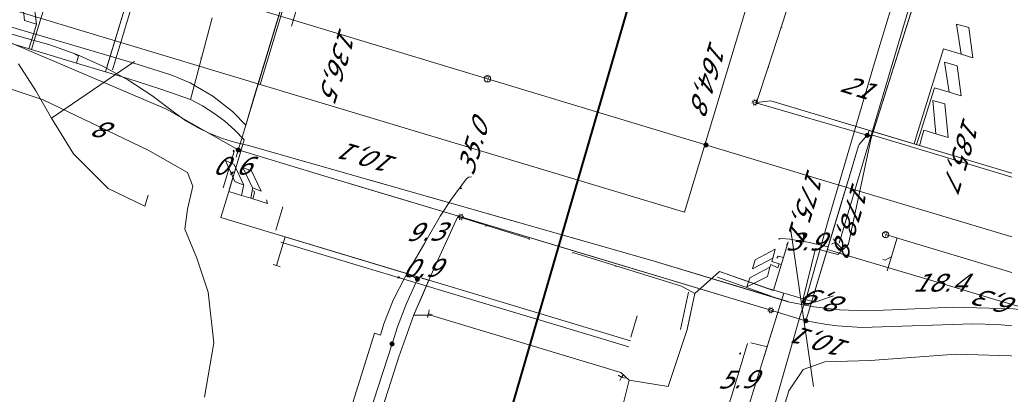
# Model space of a CAD drawing. Header units: metres. Extents: x 124576 to 133557, y 395865 to 402386.
# Tile 46 of 256: x 125963 to 126041, y 397854 to 397883. Entities that reach past the tile are written whole.
import ezdxf
from ezdxf.enums import TextEntityAlignment as Align

# ---------------------------------------------------------------- set-up
doc = ezdxf.new("R2010")
doc.units = ezdxf.units.M
doc.header["$MEASUREMENT"] = 0
for name, color, linetype, lineweight, true_color in [('LG_AanduidingEisVoorzorgsmaatregel', 7, 'Continuous', 40, 0xf7284a), ('LG_buisleidingGevaarlijkeInhoud_NV_Nederlandse_Gasunie_West', 7, 'Continuous', 13, 0xff9b00), ('LG_Datatransport_KPN_BV', 3, 'Continuous', 13, 0x00ff00), ('LG_Laag_Spanning_Enexis_Netbeheer_BV', 7, 'Continuous', 13, 0x960000), ('LG_Laag_Spanning_Gemeente_Tilburg_Ruimtelijke_Uitvoering', 7, 'Continuous', 13, 0x960000), ('LG_Riool_Vrij_Verval_Gemeente_Tilburg_Ruimtelijke_Uitvoering', 7, 'Continuous', 13, 0xca00a0), ('MV_Datatransport_lijn', 3, 'Continuous', 0, 0x00ff00)]:
    doc.layers.add(name, color=color, linetype=linetype, lineweight=lineweight, true_color=true_color)
for name, color, linetype, lineweight in [('LG_Datatransport_P_KPN_BV', 7, 'Continuous', 0), ('LG_Laag_Spanning_P_Enexis_Netbeheer_BV', 7, 'Continuous', 0), ('LG_n00003_Spitters_Electrotechniek_BV', 7, 'Continuous', 13), ('LG_Riool_Vrij_Verval_P_Gemeente_Tilburg_Ruimtelijke_Uitvoering', 7, 'Continuous', 0), ('MV_Datatransport', 7, 'Continuous', 0), ('MV_Laag_Spanning', 7, 'Continuous', 0), ('MV_Laag_Spanning_lijn', 7, 'Continuous', 0), ('MV_Laag_Spanning_pijl', 7, 'Continuous', 0)]:
    doc.layers.add(name, color=color, linetype=linetype, lineweight=lineweight)
doc.styles.add('Klic_Annotatie', font='verdanai.ttf', dxfattribs={"oblique": 20, "height": 1.4})

# ---------------------------------------------------------------- blocks, each defined once
blk = doc.blocks.new('Mof')
at = {"layer": 'LG_Laag_Spanning_P_Enexis_Netbeheer_BV'}
h = blk.add_hatch(color=256, dxfattribs=at)
edge = h.paths.add_edge_path()
edge.add_arc((0, 0), 2, 0, 360)
blk = doc.blocks.new('Streetlight')
at = {"layer": 'LG_Laag_Spanning_P_Enexis_Netbeheer_BV'}
for p, q in [((-1.77, 1.77), (-1.06, 1.06)), ((0, 2.5), (0, 1.5)), ((1.77, 1.77), (1.06, 1.06)), ((-1.06, -1.06), (-1.77, -1.77)), ((0, -1.5), (0, -2.5)), ((1.06, -1.06), (1.77, -1.77))]:
    blk.add_line(p, q, dxfattribs=at)
at = {"layer": 'LG_Laag_Spanning_P_Enexis_Netbeheer_BV', "flags": 128}
for points in [[(-2.5, 0), (-1.5, 0)], [(1.5, 0), (2.5, 0)]]:
    blk.add_lwpolyline(points, dxfattribs=at)
at = {"layer": 'LG_Laag_Spanning_P_Enexis_Netbeheer_BV'}
blk.add_circle((0, 0), 1.5, dxfattribs=at)
blk = doc.blocks.new('m_pijl')
at = {"layer": 'MV_Laag_Spanning_pijl'}
blk.add_hatch(color=7, dxfattribs=at).paths.add_polyline_path([(-1, -0.33), (-1, 0), (-1, 0.33), (0, 0)])
at = {"layer": 'MV_Laag_Spanning_pijl', "flags": 128}
blk.add_lwpolyline([(-1, 0), (-1, 0.33), (0, 0), (-1, -0.33), (-1, 0)], close=True, dxfattribs=at)
blk = doc.blocks.new('Onbekend_2')
at = {"layer": 'LG_Riool_Vrij_Verval_P_Gemeente_Tilburg_Ruimtelijke_Uitvoering'}
blk.add_hatch(color=256, dxfattribs=at).paths.add_polyline_path([(-0.25, -1.07, -0.262633), (0.23, 0.15), (0.59, 0.47, 0.379827), (0.7, 1.26), (0.69, 1.26, 0.228508), (-0.03, 1.53), (-0.03, 1.52, 0.459053), (-0.82, 0.79), (-1.29, 0.85, -0.414214), (-0.08, 2, -0.243799), (1.09, 1.52, -0.379827), (0.9, 0.11), (0.54, -0.2, 0.262633), (0.23, -1.08), (-0.17, -1.07)])
blk.add_circle((0, 0), 2.5, dxfattribs=at)
at = {"layer": 'LG_Riool_Vrij_Verval_P_Gemeente_Tilburg_Ruimtelijke_Uitvoering', "extrusion": (0, 0, -1)}
blk.add_solid([(0.34, -2.06), (-0.21, -2.06), (0.34, -1.51), (-0.21, -1.51)], dxfattribs=at)
blk = doc.blocks.new('Onbekend_3')
at = {"layer": 'LG_Datatransport_P_KPN_BV'}
blk.add_hatch(color=256, dxfattribs=at).paths.add_polyline_path([(-0.25, -1.07, -0.262633), (0.23, 0.15), (0.59, 0.47, 0.379827), (0.7, 1.26), (0.69, 1.26, 0.228508), (-0.03, 1.53), (-0.03, 1.52, 0.459053), (-0.82, 0.79), (-1.29, 0.85, -0.414214), (-0.08, 2, -0.243799), (1.09, 1.52, -0.379827), (0.9, 0.11), (0.54, -0.2, 0.262633), (0.23, -1.08), (-0.17, -1.07)])
blk.add_circle((0, 0), 2.5, dxfattribs=at)
at = {"layer": 'LG_Datatransport_P_KPN_BV', "extrusion": (0, 0, -1)}
blk.add_solid([(0.34, -2.06), (-0.21, -2.06), (0.34, -1.51), (-0.21, -1.51)], dxfattribs=at)
blk = doc.blocks.new('Mof_2')
at = {"layer": 'LG_Datatransport_P_KPN_BV'}
h = blk.add_hatch(color=256, dxfattribs=at)
edge = h.paths.add_edge_path()
edge.add_arc((0, 0), 2, 0, 360)

msp = doc.modelspace()

# ---------------------------------------------------------------- linework, layer by layer
at = {"layer": 'LG_AanduidingEisVoorzorgsmaatregel', "flags": 128}
msp.add_lwpolyline([(126060.919, 397496.996), (125998.49, 397820.796), (125997.765, 397835.757), (125999.76, 397845.19), (126031.398, 397953.848), (125811.758, 398749.735), (125812.552, 398767.312), (125838.096, 398877.748), (125823.031, 398991.107), (125863.427, 398991.107), (125875.055, 398903.58), (125878.877, 398894.643), (125877.462, 398885.097), (125877.94, 398872.61), (125851.294, 398756.639), (126066.334, 397980.79), (126071.45, 397958.032), (126071.37, 397948.957), (126067.66, 397933.645), (126038.747, 397836.217), (126037.928, 397827.519), (126097.147, 397520.374)], dxfattribs=at)
msp.add_lwpolyline([(126060.919, 397496.996), (125998.49, 397820.796), (125997.765, 397835.757), (125999.76, 397845.19), (126031.398, 397953.848), (125811.758, 398749.735), (125812.552, 398767.312), (125838.096, 398877.748), (125823.031, 398991.107), (125863.427, 398991.107), (125875.055, 398903.58), (125878.877, 398894.643), (125877.462, 398885.097), (125877.94, 398872.61), (125851.294, 398756.639), (126066.334, 397980.79), (126071.45, 397958.032), (126071.37, 397948.957), (126067.66, 397933.645), (126038.747, 397836.217), (126037.928, 397827.519), (126097.147, 397520.374)], dxfattribs=at)
at = {"layer": 'LG_buisleidingGevaarlijkeInhoud_NV_Nederlandse_Gasunie_West', "flags": 128}
msp.add_lwpolyline([(126019.327, 397841.048), (126024.748, 397860.029), (126025.138, 397861.113), (126026.928, 397867.45), (126030.574, 397879.907), (126032.832, 397887.296), (126035.444, 397896.517), (126038.335, 397906.227)], dxfattribs=at)
at = {"layer": 'LG_Datatransport_KPN_BV', "flags": 128}
for points in [[(126000.023, 397878.64), (125859.096, 397921.312), (125851.69, 397923.541), (125844.485, 397925.711), (125798.542, 397939.576), (125781, 397944.88)], [(125893.967, 397902.31), (125963.296, 397881.925), (125965.472, 397881.321), (125967.596, 397880.554), (125969.655, 397879.628), (125971.638, 397878.548), (125973.533, 397877.321), (125975.33, 397875.953), (125976.206, 397875.333), (125977.13, 397874.786), (125978.093, 397874.314), (125979.092, 397873.92), (125980.119, 397873.608), (125981.167, 397873.378), (126000, 397868.008), (126012.923, 397864.324), (126023.776, 397861.032), (126025.805, 397860.634), (126027.858, 397860.393), (126029.923, 397860.31), (126031.989, 397860.385), (126036.765, 397860.591), (126041.544, 397860.463), (126046.302, 397860.001)], [(126104.195, 397847.394), (126049.346, 397863.795), (126025.69, 397870.869), (126000.023, 397878.64)], [(125986.786, 397871.775), (126012.923, 397864.324), (126023.756, 397861.038)]]:
    msp.add_lwpolyline(points, dxfattribs=at)
at = {"layer": 'LG_Laag_Spanning_Enexis_Netbeheer_BV'}
for p, q in [((126030.011, 397874.178), (126021.144, 397876.773)), ((125986.573, 397871.144), (125980.343, 397873.02)), ((125997.925, 397867.726), (125986.573, 397871.144)), ((126022.4, 397860.356), (125997.925, 397867.726)), ((126022.4, 397860.356), (125997.925, 397867.726)), ((126022.4, 397860.356), (126024.874, 397859.611)), ((126024.874, 397859.611), (126022.4, 397860.356)), ((126025.161, 397859.53), (126024.874, 397859.611)), ((126025.161, 397859.53), (126025.286, 397859.943))]:
    msp.add_line(p, q, dxfattribs=at)
at = {"layer": 'LG_Laag_Spanning_Enexis_Netbeheer_BV', "flags": 128}
for points in [[(126047.206, 397857.881), (126044.269, 397858.777), (126044.07, 397858.889), (126042.602, 397859.025), (126040.307, 397859.237), (126038.312, 397859.295), (126030.397, 397859.019), (126029.623, 397859.001), (126027.633, 397859.129), (126026.828, 397859.242), (126025.161, 397859.53), (126024.874, 397859.611), (126022.4, 397860.356), (125997.925, 397867.726), (125986.573, 397871.144), (125980.343, 397873.02), (125974.681, 397876.248), (125962.565, 397881.392), (125958.375, 397882.605), (125950.703, 397884.872), (125943.955, 397886.908), (125906.664, 397898.159), (125905.067, 397898.641), (125898.298, 397900.683)], [(125981.659, 397895.377), (125984.722, 397894.453), (125985.679, 397894.165), (125986.348, 397892.918), (125986.337, 397892.882), (125983.401, 397883.153), (125981.559, 397877.049), (125980.932, 397874.97), (125980.489, 397873.501), (125980.343, 397873.02)], [(125986.337, 397892.882), (125984.825, 397887.871), (125984.467, 397886.686), (125980.932, 397874.97)], [(125986.337, 397892.882), (125984.825, 397887.871), (125984.467, 397886.686), (125980.932, 397874.97)], [(125986.337, 397892.882), (125983.401, 397883.153), (125981.559, 397877.049), (125980.932, 397874.97)], [(125980.343, 397873.02), (125974.681, 397876.248), (125962.565, 397881.392), (125958.375, 397882.605), (125950.703, 397884.872), (125943.955, 397886.908)], [(125980.343, 397873.02), (125974.681, 397876.248), (125962.565, 397881.392), (125958.375, 397882.605), (125950.703, 397884.872), (125943.955, 397886.908)], [(125980.932, 397874.97), (125980.489, 397873.501), (125980.343, 397873.02)], [(126025.161, 397859.53), (126025.286, 397859.943), (126028.211, 397869.633), (126029.329, 397873.336), (126029.367, 397873.463), (126030.011, 397874.178), (126030.613, 397874.131), (126054.81, 397866.831)], [(126029.329, 397873.336), (126029.367, 397873.463), (126030.011, 397874.178), (126030.613, 397874.131), (126054.81, 397866.831)], [(126025.286, 397859.943), (126027.91, 397868.634), (126028.609, 397870.95), (126029.329, 397873.336)], [(126025.286, 397859.943), (126027.91, 397868.634), (126028.609, 397870.95), (126029.329, 397873.336)], [(126025.286, 397859.943), (126028.211, 397869.633), (126029.329, 397873.336)], [(125997.925, 397867.726), (125986.573, 397871.144), (125980.343, 397873.02)], [(125986.573, 397871.144), (125991.656, 397869.614), (125997.925, 397867.726), (126006.906, 397865.021), (126022.4, 397860.356), (126024.874, 397859.611)], [(125986.573, 397871.144), (125991.656, 397869.614), (125997.925, 397867.726), (126006.906, 397865.021), (126022.4, 397860.356), (126024.874, 397859.611)], [(125986.573, 397871.144), (125991.656, 397869.614), (125997.925, 397867.726)], [(125997.925, 397867.726), (126006.906, 397865.021), (126022.4, 397860.356)], [(125992.488, 397857.698), (125992.923, 397859.037), (125993.638, 397860.902), (125994.489, 397862.819)], [(125992.488, 397857.698), (125992.923, 397859.037), (125993.638, 397860.902), (125994.489, 397862.819)], [(126025.161, 397859.53), (126024.874, 397859.611), (126022.4, 397860.356)], [(126044.07, 397858.889), (126042.602, 397859.025), (126040.307, 397859.237), (126038.312, 397859.295), (126030.397, 397859.019), (126029.623, 397859.001), (126027.633, 397859.129), (126026.828, 397859.242), (126025.161, 397859.53)], [(126044.07, 397858.889), (126042.602, 397859.025), (126040.307, 397859.237), (126038.312, 397859.295), (126030.397, 397859.019), (126029.623, 397859.001), (126027.633, 397859.129), (126026.828, 397859.242), (126025.161, 397859.53)], [(125966.59, 397778.279), (125966.635, 397778.659), (125966.757, 397779.477), (125969.465, 397787.343), (125970.743, 397791.055), (125971.38, 397792.951), (125981.88, 397825.033), (125982.5, 397826.934), (125983.824, 397831.012), (125992.488, 397857.698)], [(125966.59, 397778.279), (125966.635, 397778.659), (125966.757, 397779.477), (125969.465, 397787.343), (125970.743, 397791.055), (125971.38, 397792.951), (125981.88, 397825.033), (125982.5, 397826.934), (125983.824, 397831.012), (125992.488, 397857.698)]]:
    msp.add_lwpolyline(points, dxfattribs=at)
at = {"layer": 'LG_Laag_Spanning_Gemeente_Tilburg_Ruimtelijke_Uitvoering'}
for p, q in [((125969.949, 397879.487), (125978.023, 397906.307)), ((125970.428, 397879.344), (125978.502, 397906.163)), ((125975.179, 397896.859), (125969.862, 397879.2)), ((126027.786, 397865.662), (126035.553, 397891.783)), ((126030.328, 397873.956), (126035.967, 397891.837)), ((125963.196, 397885.798), (125963.469, 397883.255)), ((125964.394, 397882.196), (125965.458, 397885.715)), ((125964.426, 397882.967), (125964.104, 397885.51)), ((125978.287, 397883.451), (125977.45, 397880.272)), ((125964.02, 397880.952), (125957.609, 397882.874)), ((125963.469, 397883.255), (125964.426, 397882.967)), ((125964.2, 397882.255), (125964.426, 397882.967)), ((126023.211, 397882.719), (126022.183, 397879.571)), ((126023.211, 397882.719), (126023.282, 397882.696)), ((126037.416, 397880.584), (126037.072, 397882.961)), ((126037.072, 397882.961), (126038.035, 397882.699)), ((126038.035, 397882.699), (126038.355, 397880.296)), ((125964.2, 397882.255), (125963.808, 397881.015)), ((125964.394, 397882.196), (125964.256, 397881.736)), ((125964.02, 397880.952), (125964.255, 397881.737)), ((126033.912, 397874.147), (126036.027, 397881.008)), ((126036.027, 397881.008), (126037.416, 397880.584)), ((125967.562, 397879.89), (125964.02, 397880.952)), ((125977.45, 397880.272), (125977.377, 397880.291)), ((126038.355, 397880.296), (126037.416, 397880.584)), ((125969.862, 397879.2), (125967.562, 397879.89)), ((126022.183, 397879.571), (126022.254, 397879.548)), ((126037.12, 397879.662), (126036.118, 397879.962)), ((126036.118, 397879.962), (126036.469, 397877.596)), ((126037.44, 397877.304), (126037.12, 397879.662)), ((126034.101, 397874.09), (126035.314, 397877.917)), ((126035.314, 397877.917), (126036.469, 397877.596)), ((126036.469, 397877.596), (126037.44, 397877.304)), ((126022.408, 397876.899), (126128.316, 397845.044)), ((126022.408, 397876.899), (126075.362, 397860.971)), ((126035.437, 397874.307), (126035.199, 397876.922)), ((126035.199, 397876.922), (126036.15, 397876.66)), ((126036.15, 397876.66), (126036.399, 397874.003)), ((126030.155, 397874.569), (126030.03, 397874.154)), ((126030.03, 397874.154), (126030.328, 397874.122)), ((126030.036, 397874.604), (126030.155, 397874.569)), ((126030.155, 397874.569), (126034.133, 397873.372)), ((126033.912, 397874.147), (126033.712, 397873.499)), ((126034.101, 397874.09), (126033.896, 397873.444)), ((126034.322, 397874.024), (126034.183, 397873.539)), ((126034.322, 397874.024), (126034.482, 397874.581)), ((126034.482, 397874.581), (126035.437, 397874.307)), ((126036.399, 397874.003), (126035.437, 397874.307)), ((125980.821, 397873.815), (125979.59, 397869.727)), ((126028.539, 397865.593), (126030.328, 397873.956)), ((126034.133, 397873.372), (126034.183, 397873.539)), ((126034.133, 397873.372), (126047.288, 397869.416)), ((125979.157, 397870.023), (125980.022, 397872.896)), ((125979.636, 397869.879), (125980.501, 397872.752)), ((125980.029, 397871.875), (125979.343, 397872.177)), ((125979.343, 397872.177), (125980.084, 397870.518)), ((125980.776, 397870.252), (125980.029, 397871.875)), ((125981.386, 397871.363), (125980.715, 397871.633)), ((125980.715, 397871.633), (125981.477, 397870.036)), ((125982.16, 397869.779), (125981.386, 397871.363)), ((125980.084, 397870.518), (125980.776, 397870.252)), ((125980.627, 397869.536), (125980.761, 397870.178)), ((125980.761, 397870.178), (125980.776, 397870.252)), ((125979.59, 397869.727), (125978.973, 397867.678)), ((125979.59, 397869.727), (125980.594, 397869.424)), ((125980.594, 397869.424), (125980.627, 397869.536)), ((125980.594, 397869.424), (125981.332, 397869.202)), ((125981.332, 397869.202), (125981.373, 397869.339)), ((125981.373, 397869.339), (125981.461, 397869.93)), ((125981.461, 397869.93), (125981.477, 397870.036)), ((125981.477, 397870.036), (125982.16, 397869.779)), ((125981.332, 397869.202), (125981.487, 397869.155)), ((125995.561, 397863.104), (125997.679, 397867.758)), ((125997.679, 397867.758), (126003.334, 397865.998)), ((125978.973, 397867.678), (125995.446, 397862.719)), ((125995.561, 397863.104), (125997.529, 397867.416)), ((125999.915, 397867.062), (125999.891, 397866.985)), ((125983.862, 397866.206), (126011.32, 397857.94)), ((125984.057, 397866.148), (125983.376, 397863.886)), ((125983.719, 397865.728), (126011.176, 397857.462)), ((126003.334, 397865.998), (126003.312, 397865.926)), ((126023.396, 397864.514), (126023.772, 397865.762)), ((126023.772, 397865.762), (126023.627, 397865.5)), ((126027.499, 397865.748), (126027.188, 397865.576)), ((126027.499, 397865.748), (126027.358, 397866.012)), ((126028.08, 397865.152), (126027.499, 397865.748)), ((126006.754, 397864.933), (126006.732, 397864.861)), ((126015.335, 397862.261), (126006.754, 397864.933)), ((126025.916, 397865.24), (126024.952, 397861.268)), ((125983.104, 397863.964), (125983.376, 397863.886)), ((125983.376, 397863.886), (125983.663, 397863.799)), ((126022.623, 397861.947), (126023.396, 397864.514)), ((126023.053, 397864.034), (126022.939, 397863.72)), ((126023.235, 397863.979), (126023.053, 397864.034)), ((125994.219, 397859.985), (125995.561, 397863.104)), ((125995.561, 397863.104), (125994.891, 397861.545)), ((126010.183, 397863.865), (126010.161, 397863.792)), ((126018.344, 397863.43), (126016.397, 397861.676)), ((126022.179, 397862.076), (126018.346, 397863.432)), ((126018.346, 397863.432), (126022.588, 397861.932)), ((126018.179, 397862.961), (126022.422, 397861.46)), ((125994.891, 397861.545), (125994.219, 397859.985)), ((126015.277, 397858.848), (126015.908, 397861.781)), ((126015.335, 397862.261), (126016.397, 397861.676)), ((126015.766, 397858.743), (126016.397, 397861.676)), ((126016.397, 397861.676), (126015.787, 397858.841)), ((126016.712, 397840.176), (126023.421, 397861.714)), ((126024.952, 397861.268), (126022.179, 397862.076)), ((126024.951, 397861.269), (126025.876, 397860.999)), ((126025.876, 397860.999), (126027.36, 397861.492)), ((125994.219, 397859.985), (125993.039, 397856.681)), ((125993.039, 397856.681), (125994.219, 397859.985)), ((125995.521, 397859.973), (125994.219, 397859.983)), ((125994.219, 397859.983), (125995.521, 397859.973)), ((125995.356, 397860.086), (125995.3, 397859.791)), ((125995.356, 397860.086), (125995.412, 397860.381)), ((125995.356, 397860.086), (125995.651, 397860.03)), ((126021.861, 397856.708), (126022.894, 397860.023)), ((126010.567, 397855.429), (125995.521, 397859.973)), ((125995.521, 397859.973), (126010.567, 397855.429)), ((126015.787, 397858.841), (126014.297, 397854.328)), ((125993.039, 397856.681), (125988.735, 397843.481)), ((125990.887, 397850.081), (125993.039, 397856.681)), ((126011.21, 397854.835), (126010.567, 397855.429)), ((126010.612, 397855.084), (126010.344, 397855.219)), ((126010.612, 397855.084), (126010.478, 397854.816)), ((126011.21, 397854.835), (126010.497, 397851.972)), ((126010.763, 397855.248), (126010.612, 397855.084)), ((126010.612, 397855.084), (126010.889, 397854.995)), ((126014.297, 397854.328), (126011.21, 397854.835))]:
    msp.add_line(p, q, dxfattribs=at)
at = {"layer": 'LG_Laag_Spanning_Gemeente_Tilburg_Ruimtelijke_Uitvoering', "flags": 128}
for points in [[(126025.916, 397865.24), (126027.694, 397864.776), (126028.519, 397865.581), (126028.539, 397865.593), (126030.328, 397873.956), (126035.951, 397891.785)], [(126024.261, 397885.693), (126024.19, 397885.716), (126023.211, 397882.719)], [(125967.562, 397879.89), (125967.729, 397880.445), (125967.458, 397880.573)], [(125977.45, 397880.272), (125976.666, 397877.292), (125976.566, 397877.01)], [(126022.183, 397879.571), (126021.268, 397876.769), (126022.408, 397876.899), (126030.036, 397874.604)], [(125973.182, 397878.164), (125971.718, 397878.643), (125969.863, 397879.2)], [(125976.566, 397877.01), (125975.44, 397877.401), (125974.312, 397877.786), (125973.182, 397878.164)], [(125980.821, 397873.815), (125980.077, 397874.586), (125979.274, 397875.294), (125978.418, 397875.937), (125977.513, 397876.51), (125976.566, 397877.01)], [(125981.487, 397869.155), (125981.633, 397869.638), (125981.573, 397869.829)], [(125981.487, 397869.155), (125982.654, 397868.804), (125982.571, 397869.092)], [(126023.053, 397864.034), (126022.468, 397864.206), (126022.553, 397864.461), (126022.747, 397865.188), (126021.151, 397864.347), (126020.947, 397863.633), (126022.553, 397864.461)], [(126022.939, 397863.72), (126022.398, 397863.972), (126022.333, 397863.752), (126020.741, 397862.908), (126020.512, 397862.197), (126022.128, 397863.035), (126022.333, 397863.752)], [(126023.396, 397864.514), (126022.967, 397864.643), (126022.882, 397864.463)]]:
    msp.add_lwpolyline(points, dxfattribs=at)
at = {"layer": 'LG_n00003_Spitters_Electrotechniek_BV'}
for p, q in [((125964.949, 397876.979), (125945.889, 397883.24)), ((125945.889, 397883.24), (125964.949, 397876.979)), ((125973.246, 397873.016), (125964.949, 397876.979)), ((125964.949, 397876.979), (125973.246, 397873.016)), ((125976.35, 397871.244), (125973.246, 397873.016)), ((125973.246, 397873.016), (125976.35, 397871.244)), ((125976.747, 397870.161), (125976.35, 397871.244)), ((125976.35, 397871.244), (125976.747, 397870.161)), ((125976.332, 397868.344), (125976.747, 397870.161)), ((125976.747, 397870.161), (125976.332, 397868.344)), ((125976.132, 397866.769), (125976.332, 397868.344)), ((125976.332, 397868.344), (125976.132, 397866.769)), ((125977.078, 397864.48), (125976.132, 397866.769)), ((125976.132, 397866.769), (125977.078, 397864.48)), ((125977.967, 397861.784), (125977.078, 397864.48)), ((125977.078, 397864.48), (125977.967, 397861.784)), ((125978.417, 397857.774), (125977.967, 397861.784)), ((125977.967, 397861.784), (125978.417, 397857.774)), ((125977.674, 397853.494), (125978.417, 397857.774)), ((125978.417, 397857.774), (125977.674, 397853.494)), ((126030.237, 397856.395), (126037.035, 397856.879)), ((126030.237, 397856.395), (126037.035, 397856.879)), ((126037.035, 397856.879), (126042.216, 397856.745)), ((126037.035, 397856.879), (126042.216, 397856.745)), ((126024.964, 397855.686), (126026.662, 397856.278)), ((126024.964, 397855.686), (126026.662, 397856.278)), ((126026.662, 397856.278), (126030.237, 397856.395)), ((126026.662, 397856.278), (126030.237, 397856.395)), ((126023.815, 397853.997), (126024.964, 397855.686)), ((126023.815, 397853.997), (126024.964, 397855.686)), ((126022.29, 397849.002), (126023.815, 397853.997)), ((126022.29, 397849.002), (126023.815, 397853.997))]:
    msp.add_line(p, q, dxfattribs=at)
at = {"layer": 'LG_Riool_Vrij_Verval_Gemeente_Tilburg_Ruimtelijke_Uitvoering'}
for p, q in [((125964.363, 397877.681), (125962.982, 397879.824)), ((125972.142, 397880.011), (125965.601, 397875.538)), ((125965.601, 397875.538), (125964.363, 397877.681)), ((125967.338, 397872.705), (125965.601, 397875.538)), ((125970.078, 397869.966), (125967.338, 397872.705)), ((125972.983, 397868.584), (125970.078, 397869.966)), ((125973.241, 397869.452), (125972.983, 397868.584)), ((125983.862, 397868.534), (125983.305, 397866.685)), ((126023.951, 397866.851), (126025.77, 397854.327)), ((126031.46, 397866.33), (126090.15, 397848.73)), ((126031.585, 397863.482), (126032.365, 397866.072)), ((126011.847, 397859.914), (126011.342, 397858.239))]:
    msp.add_line(p, q, dxfattribs=at)
at = {"layer": 'LG_Riool_Vrij_Verval_Gemeente_Tilburg_Ruimtelijke_Uitvoering', "flags": 128}
msp.add_lwpolyline([(126031.238, 397864.36), (126031.415, 397864.305), (126031.913, 397864.57)], dxfattribs=at)
at = {"layer": 'MV_Datatransport_lijn'}
for p, q in [((125857.42, 397915.76), (125982.083, 397878.193)), ((125982.083, 397878.193), (125992.638, 397913.22)), ((126015.594, 397868.094), (126026.147, 397903.111)), ((125982.083, 397878.193), (126015.594, 397868.094))]:
    msp.add_line(p, q, dxfattribs=at)
at = {"layer": 'MV_Laag_Spanning_lijn'}
for p, q in [((125984.551, 397882.807), (125993.371, 397912.041)), ((126020.82, 397857.784), (126022.126, 397857.474))]:
    msp.add_line(p, q, dxfattribs=at)
at = {"layer": 'MV_Laag_Spanning_pijl'}
for p, q in [((125980.17, 397872.446), (125980.343, 397873.02)), ((125994.489, 397862.819), (125993.694, 397863.276))]:
    msp.add_line(p, q, dxfattribs=at)
at = {"layer": 'MV_Laag_Spanning_pijl', "flags": 128}
for points in [[(125980.932, 397874.97), (125979.892, 397876.052), (125978.349, 397877.268), (125976.538, 397878.326), (125975.031, 397878.964), (125972.107, 397879.884), (125967.48, 397881.241), (125963.976, 397882.268), (125961.35, 397883.039), (125952.372, 397885.671), (125945.389, 397887.719), (125940.4, 397889.182), (125939.414, 397889.686), (125935.697, 397890.805), (125930.767, 397892.297), (125907.059, 397899.467)], [(125993.694, 397863.276), (125995.081, 397865.688), (125996.277, 397867.804), (125997.16, 397869.103), (125998.335, 397870.718), (125998.533, 397870.86), (125998.774, 397870.897)], [(126026.945, 397865.36), (126026.697, 397865.423), (126026.447, 397865.484), (126026.145, 397865.554), (126025.738, 397865.643), (126025.466, 397865.7), (126025.135, 397865.764), (126024.929, 397865.802), (126024.357, 397865.9), (126023.908, 397865.968), (126023.588, 397865.997), (126023.109, 397866.017)], [(126026.887, 397865.152), (126027.254, 397865.043), (126027.482, 397864.976), (126027.742, 397864.899), (126027.991, 397864.825), (126036.436, 397862.312), (126040.095, 397861.22), (126043.001, 397860.353), (126044.389, 397859.939)], [(125980.989, 397826.137), (125984.639, 397837.804), (125991.11, 397858.559), (125991.576, 397858.385), (125991.847, 397859.283), (125992.587, 397861.151), (125993.501, 397862.94), (125993.694, 397863.276)], [(126018.826, 397852.052), (126019.422, 397854), (126020.566, 397857.737)]]:
    msp.add_lwpolyline(points, dxfattribs=at)

# ---------------------------------------------------------------- block references
at = {"layer": 'LG_Datatransport_P_KPN_BV', "xscale": 0.1, "yscale": 0.1, "zscale": 0.1}
for name, p in [('Onbekend_3', (126000.023, 397878.64)), ('Onbekend_3', (126000.023, 397878.64)), ('Mof_2', (126017.28, 397873.415))]:
    msp.add_blockref(name, p, dxfattribs=at)
at = {"layer": 'LG_Laag_Spanning_P_Enexis_Netbeheer_BV'}
for name, p, xscale, yscale, zscale, rotation in [('Streetlight', (126021.144, 397876.773), 0.1, 0.1, 0.1, 196), ('Streetlight', (125997.925, 397867.726), 0.09999999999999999, 0.09999999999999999, 0.09999999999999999, 197), ('Mof', (125994.489, 397862.819), 0.1, 0.1, 0.1, 359), ('Streetlight', (126022.4, 397860.356), 0.09999999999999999, 0.09999999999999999, 0.09999999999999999, 197), ('Mof', (125992.488, 397857.698), 0.1, 0.1, 0.1, 359)]:
    msp.add_blockref(name, p, dxfattribs=dict(at, xscale=xscale, yscale=yscale, zscale=zscale, rotation=rotation))
at = {"layer": 'LG_Laag_Spanning_P_Enexis_Netbeheer_BV', "xscale": 0.1, "yscale": 0.1, "zscale": 0.1}
for p in [(126030.011, 397874.178), (125980.343, 397873.02), (126025.161, 397859.53)]:
    msp.add_blockref('Mof', p, dxfattribs=at)
at = {"layer": 'LG_Riool_Vrij_Verval_P_Gemeente_Tilburg_Ruimtelijke_Uitvoering', "xscale": 0.1, "yscale": 0.1, "zscale": 0.1}
msp.add_blockref('Onbekend_2', (126031.46, 397866.33), dxfattribs=at)
at = {"layer": 'MV_Laag_Spanning_pijl'}
for p, xscale, yscale, zscale, rotation in [((125980, 397873), 0.1, 0.1, 0.1, 73), ((125998, 397870), 0.1, 0.1, 0.1, 7.999999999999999), ((126023, 397866), 0.1, 0.1, 0.1, 177), ((125993, 397863), 0.1, 0.1, 0.1, 59.99999999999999), ((125993, 397863), 0.1, 0.1, 0.1, 150), ((126020, 397857), 0.09999999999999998, 0.09999999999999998, 0.09999999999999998, 72)]:
    msp.add_blockref('m_pijl', p, dxfattribs=dict(at, xscale=xscale, yscale=yscale, zscale=zscale, rotation=rotation))

# ---------------------------------------------------------------- texts
at = {"layer": 'MV_Datatransport', "style": 'Klic_Annotatie', "oblique": 20}
for s, rotation, p in [('136,5', 253.2, (125988.281, 397880.051)), ('164,8', 253.2, (126017.526, 397879.036)), ('21', 342.5, (126029.101, 397877.997)), ('8', 163.2, (125970.105, 397874.476)), ('35.0', 73, (125998.839, 397873.144)), ('185,7', 253.2, (126037.531, 397872.982)), ('10,1', 163.2, (125990.85, 397872.299)), ('175,1', 253.2, (126025.235, 397868.9)), ('178,8', 253.2, (126028.777, 397867.831)), ('8,9', 163.2, (126026.967, 397860.999)), ('6,3', 163.2, (126040.441, 397860.921)), ('10,1', 163.2, (126026.616, 397857.752))]:
    msp.add_text(s, height=1.4, rotation=rotation, dxfattribs=at).set_placement(p, align=Align.MIDDLE_CENTER)
at = {"layer": 'MV_Laag_Spanning', "style": 'Klic_Annotatie', "oblique": 20}
for s, p in [('0.6', (125979.778, 397871.776)), ('3.9', (126025.042, 397865.781)), ('18.4', (126035.685, 397862.536))]:
    msp.add_text(s, height=1.4, dxfattribs=at).set_placement(p, align=Align.MIDDLE_CENTER)
for s, p in [('9.3', (125995.068, 397866.551)), ('0.9', (125994.752, 397863.694)), ('5.9', (126019.696, 397854.895))]:
    msp.add_text(s, height=1.4, rotation=1, dxfattribs=at).set_placement(p, align=Align.MIDDLE_CENTER)

doc.saveas('drawing.dxf')
